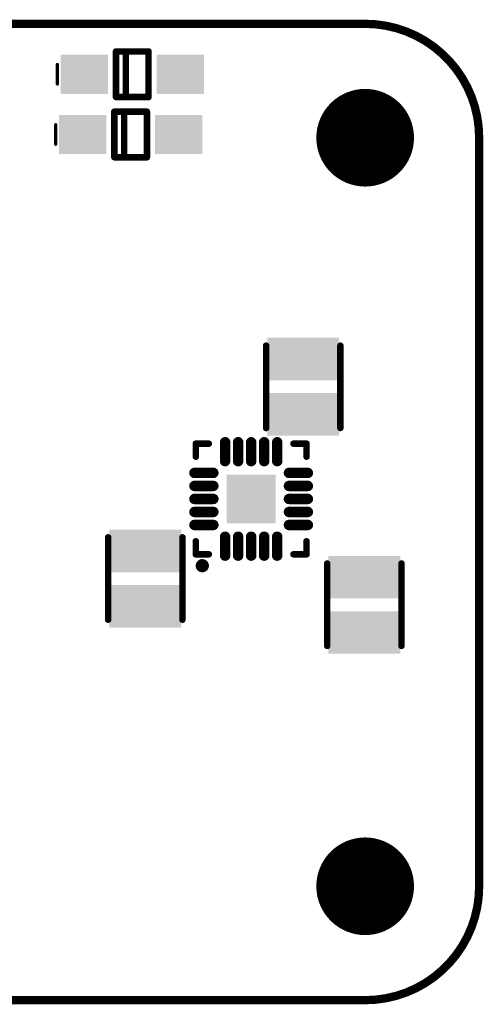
# Model space of a CAD drawing. Header units: millimetres. Extents: x 140.2 to 205.4, y 184.1 to 214.3.
# Tile 3 of 3: x 191.2 to 205.4, y 184.1 to 214.3. Entities that reach past the tile are written whole.
import ezdxf

# ---------------------------------------------------------------- set-up
doc = ezdxf.new("R2010")
doc.units = ezdxf.units.MM
for name, color, linetype in [('BottomLayer', 5, 'Continuous'), ('BottomOverlay', 54, 'Continuous'), ('BottomPaste', 16, 'Continuous'), ('BottomSolder', 6, 'Continuous'), ('KeepOutLayer', 6, 'Continuous'), ('MidLayer1', 16, 'Continuous'), ('MidLayer2', 76, 'Continuous'), ('MultiLayer', 9, 'Continuous'), ('PadHoleLayer', 156, 'Continuous'), ('TopLayer', 1, 'Continuous'), ('TopSolder', 216, 'Continuous')]:
    doc.layers.add(name, color=color, linetype=linetype)

# ---------------------------------------------------------------- blocks, each defined once
blk = doc.blocks.new('QFN_20_3_3_04P_B_2')
at = {"layer": 'BottomLayer', "const_width": 0.22}
for points in [[(-0.8, 1.161), (-0.8, 1.741)], [(-0.4, 1.161), (-0.4, 1.741)], [(0, 1.161), (0, 1.741)], [(0.4, 1.161), (0.4, 1.741)], [(0.8, 1.161), (0.8, 1.741)], [(-1.161, 0.8), (-1.741, 0.8)], [(1.161, 0.8), (1.741, 0.8)], [(-1.161, 0.4), (-1.741, 0.4)], [(1.161, 0.4), (1.741, 0.4)], [(-1.161, 0), (-1.741, 0)], [(1.161, 0), (1.741, 0)], [(-1.161, -0.4), (-1.741, -0.4)], [(1.161, -0.4), (1.741, -0.4)], [(-1.161, -0.8), (-1.741, -0.8)], [(1.161, -0.8), (1.741, -0.8)], [(-0.8, -1.161), (-0.8, -1.741)], [(-0.4, -1.161), (-0.4, -1.741)], [(0, -1.161), (0, -1.741)], [(0.4, -1.161), (0.4, -1.741)], [(0.8, -1.161), (0.8, -1.741)]]:
    blk.add_lwpolyline(points, dxfattribs=at)
at = {"layer": 'BottomLayer', "const_width": 0.11}
for points in [[(-0.855, 1.741, 1), (-0.745, 1.741, 1)], [(-0.455, 1.741, 1), (-0.345, 1.741, 1)], [(-0.055, 1.741, 1), (0.055, 1.741, 1)], [(0.345, 1.741, 1), (0.455, 1.741, 1)], [(0.745, 1.741, 1), (0.855, 1.741, 1)], [(-0.855, 1.161, 1), (-0.745, 1.161, 1)], [(-0.455, 1.161, 1), (-0.345, 1.161, 1)], [(-0.055, 1.161, 1), (0.055, 1.161, 1)], [(0.345, 1.161, 1), (0.455, 1.161, 1)], [(0.745, 1.161, 1), (0.855, 1.161, 1)], [(-1.796, 0.8, 1), (-1.686, 0.8, 1)], [(-1.216, 0.8, 1), (-1.106, 0.8, 1)], [(1.106, 0.8, 1), (1.216, 0.8, 1)], [(1.686, 0.8, 1), (1.796, 0.8, 1)], [(-1.796, 0.4, 1), (-1.686, 0.4, 1)], [(-1.216, 0.4, 1), (-1.106, 0.4, 1)], [(1.106, 0.4, 1), (1.216, 0.4, 1)], [(1.686, 0.4, 1), (1.796, 0.4, 1)], [(-1.796, 0, 1), (-1.686, 0, 1)], [(-1.216, 0, 1), (-1.106, 0, 1)], [(1.106, 0, 1), (1.216, 0, 1)], [(1.686, 0, 1), (1.796, 0, 1)], [(-1.796, -0.4, 1), (-1.686, -0.4, 1)], [(-1.216, -0.4, 1), (-1.106, -0.4, 1)], [(1.106, -0.4, 1), (1.216, -0.4, 1)], [(1.686, -0.4, 1), (1.796, -0.4, 1)], [(-1.796, -0.8, 1), (-1.686, -0.8, 1)], [(-1.216, -0.8, 1), (-1.106, -0.8, 1)], [(1.106, -0.8, 1), (1.216, -0.8, 1)], [(1.686, -0.8, 1), (1.796, -0.8, 1)], [(-0.855, -1.161, 1), (-0.745, -1.161, 1)], [(-0.455, -1.161, 1), (-0.345, -1.161, 1)], [(-0.055, -1.161, 1), (0.055, -1.161, 1)], [(0.345, -1.161, 1), (0.455, -1.161, 1)], [(0.745, -1.161, 1), (0.855, -1.161, 1)], [(-0.855, -1.741, 1), (-0.745, -1.741, 1)], [(-0.455, -1.741, 1), (-0.345, -1.741, 1)], [(-0.055, -1.741, 1), (0.055, -1.741, 1)], [(0.345, -1.741, 1), (0.455, -1.741, 1)], [(0.745, -1.741, 1), (0.855, -1.741, 1)]]:
    blk.add_lwpolyline(points, format="xyb", close=True, dxfattribs=at)
at = {"layer": 'BottomLayer'}
blk.add_solid([(0.7, 0.7), (-0.7, 0.7), (0.7, -0.7), (-0.7, -0.7)], dxfattribs=at)
at = {"layer": 'BottomOverlay'}
for points, const_width in [([(-1.95, 1.5, 1), (-2.153, 1.5, 1)], 0.203), ([(-2.204, 1.5, 1), (-2.102, 1.5, 1)], 0.102), ([(-2, 1.5, 1), (-1.899, 1.5, 1)], 0.102), ([(-1.751, 1.7, 1), (-1.651, 1.7, 1)], 0.1), ([(-1.751, 1.7, 1), (-1.651, 1.7, 1)], 0.1), ([(-1.351, 1.7, 1), (-1.251, 1.7, 1)], 0.1), ([(1.249, 1.7, 1), (1.349, 1.7, 1)], 0.1), ([(1.649, 1.7, 1), (1.749, 1.7, 1)], 0.1), ([(1.649, 1.7, 1), (1.749, 1.7, 1)], 0.1), ([(-1.751, 1.3, 1), (-1.651, 1.3, 1)], 0.1), ([(1.649, 1.3, 1), (1.749, 1.3, 1)], 0.1), ([(-1.751, -1.3, 1), (-1.651, -1.3, 1)], 0.1), ([(1.649, -1.3, 1), (1.749, -1.3, 1)], 0.1), ([(-1.751, -1.7, 1), (-1.651, -1.7, 1)], 0.1), ([(-1.751, -1.7, 1), (-1.651, -1.7, 1)], 0.1), ([(-1.351, -1.7, 1), (-1.251, -1.7, 1)], 0.1), ([(1.249, -1.7, 1), (1.349, -1.7, 1)], 0.1), ([(1.649, -1.7, 1), (1.749, -1.7, 1)], 0.1), ([(1.649, -1.7, 1), (1.749, -1.7, 1)], 0.1)]:
    blk.add_lwpolyline(points, format="xyb", close=True, dxfattribs=dict(at, const_width=const_width))
at = {"layer": 'BottomOverlay', "const_width": 0.2}
for points in [[(-1.701, 1.7), (-1.301, 1.7)], [(-1.701, 1.7), (-1.701, 1.3)], [(1.299, 1.7), (1.699, 1.7)], [(1.699, 1.7), (1.699, 1.3)], [(-1.701, -1.3), (-1.701, -1.7)], [(1.699, -1.3), (1.699, -1.7)], [(-1.701, -1.7), (-1.301, -1.7)], [(1.299, -1.7), (1.699, -1.7)]]:
    blk.add_lwpolyline(points, dxfattribs=at)
at = {"layer": 'BottomPaste', "const_width": 0.22}
for points in [[(-0.8, 1.161), (-0.8, 1.741)], [(-0.4, 1.161), (-0.4, 1.741)], [(0, 1.161), (0, 1.741)], [(0.4, 1.161), (0.4, 1.741)], [(0.8, 1.161), (0.8, 1.741)], [(-1.161, 0.8), (-1.741, 0.8)], [(1.161, 0.8), (1.741, 0.8)], [(-1.161, 0.4), (-1.741, 0.4)], [(1.161, 0.4), (1.741, 0.4)], [(-1.161, 0), (-1.741, 0)], [(1.161, 0), (1.741, 0)], [(-1.161, -0.4), (-1.741, -0.4)], [(1.161, -0.4), (1.741, -0.4)], [(-1.161, -0.8), (-1.741, -0.8)], [(1.161, -0.8), (1.741, -0.8)], [(-0.8, -1.161), (-0.8, -1.741)], [(-0.4, -1.161), (-0.4, -1.741)], [(0, -1.161), (0, -1.741)], [(0.4, -1.161), (0.4, -1.741)], [(0.8, -1.161), (0.8, -1.741)]]:
    blk.add_lwpolyline(points, dxfattribs=at)
at = {"layer": 'BottomPaste', "const_width": 0.11}
for points in [[(-0.855, 1.741, 1), (-0.745, 1.741, 1)], [(-0.455, 1.741, 1), (-0.345, 1.741, 1)], [(-0.055, 1.741, 1), (0.055, 1.741, 1)], [(0.345, 1.741, 1), (0.455, 1.741, 1)], [(0.745, 1.741, 1), (0.855, 1.741, 1)], [(-0.855, 1.161, 1), (-0.745, 1.161, 1)], [(-0.455, 1.161, 1), (-0.345, 1.161, 1)], [(-0.055, 1.161, 1), (0.055, 1.161, 1)], [(0.345, 1.161, 1), (0.455, 1.161, 1)], [(0.745, 1.161, 1), (0.855, 1.161, 1)], [(-1.796, 0.8, 1), (-1.686, 0.8, 1)], [(-1.216, 0.8, 1), (-1.106, 0.8, 1)], [(1.106, 0.8, 1), (1.216, 0.8, 1)], [(1.686, 0.8, 1), (1.796, 0.8, 1)], [(-1.796, 0.4, 1), (-1.686, 0.4, 1)], [(-1.216, 0.4, 1), (-1.106, 0.4, 1)], [(1.106, 0.4, 1), (1.216, 0.4, 1)], [(1.686, 0.4, 1), (1.796, 0.4, 1)], [(-1.796, 0, 1), (-1.686, 0, 1)], [(-1.216, 0, 1), (-1.106, 0, 1)], [(1.106, 0, 1), (1.216, 0, 1)], [(1.686, 0, 1), (1.796, 0, 1)], [(-1.796, -0.4, 1), (-1.686, -0.4, 1)], [(-1.216, -0.4, 1), (-1.106, -0.4, 1)], [(1.106, -0.4, 1), (1.216, -0.4, 1)], [(1.686, -0.4, 1), (1.796, -0.4, 1)], [(-1.796, -0.8, 1), (-1.686, -0.8, 1)], [(-1.216, -0.8, 1), (-1.106, -0.8, 1)], [(1.106, -0.8, 1), (1.216, -0.8, 1)], [(1.686, -0.8, 1), (1.796, -0.8, 1)], [(-0.855, -1.161, 1), (-0.745, -1.161, 1)], [(-0.455, -1.161, 1), (-0.345, -1.161, 1)], [(-0.055, -1.161, 1), (0.055, -1.161, 1)], [(0.345, -1.161, 1), (0.455, -1.161, 1)], [(0.745, -1.161, 1), (0.855, -1.161, 1)], [(-0.855, -1.741, 1), (-0.745, -1.741, 1)], [(-0.455, -1.741, 1), (-0.345, -1.741, 1)], [(-0.055, -1.741, 1), (0.055, -1.741, 1)], [(0.345, -1.741, 1), (0.455, -1.741, 1)], [(0.745, -1.741, 1), (0.855, -1.741, 1)]]:
    blk.add_lwpolyline(points, format="xyb", close=True, dxfattribs=at)
at = {"layer": 'BottomPaste'}
blk.add_solid([(0.7, 0.7), (-0.7, 0.7), (0.7, -0.7), (-0.7, -0.7)], dxfattribs=at)
at = {"layer": 'BottomSolder', "const_width": 0.322}
for points in [[(-0.8, 1.161), (-0.8, 1.741)], [(-0.4, 1.161), (-0.4, 1.741)], [(0, 1.161), (0, 1.741)], [(0.4, 1.161), (0.4, 1.741)], [(0.8, 1.161), (0.8, 1.741)], [(-1.161, 0.8), (-1.741, 0.8)], [(1.161, 0.8), (1.741, 0.8)], [(-1.161, 0.4), (-1.741, 0.4)], [(1.161, 0.4), (1.741, 0.4)], [(-1.161, 0), (-1.741, 0)], [(1.161, 0), (1.741, 0)], [(-1.161, -0.4), (-1.741, -0.4)], [(1.161, -0.4), (1.741, -0.4)], [(-1.161, -0.8), (-1.741, -0.8)], [(1.161, -0.8), (1.741, -0.8)], [(-0.8, -1.161), (-0.8, -1.741)], [(-0.4, -1.161), (-0.4, -1.741)], [(0, -1.161), (0, -1.741)], [(0.4, -1.161), (0.4, -1.741)], [(0.8, -1.161), (0.8, -1.741)]]:
    blk.add_lwpolyline(points, dxfattribs=at)
at = {"layer": 'BottomSolder', "const_width": 0.161}
for points in [[(-0.88, 1.741, 1), (-0.72, 1.741, 1)], [(-0.48, 1.741, 1), (-0.32, 1.741, 1)], [(-0.08, 1.741, 1), (0.08, 1.741, 1)], [(0.32, 1.741, 1), (0.48, 1.741, 1)], [(0.72, 1.741, 1), (0.88, 1.741, 1)], [(-0.88, 1.161, 1), (-0.72, 1.161, 1)], [(-0.48, 1.161, 1), (-0.32, 1.161, 1)], [(-0.08, 1.161, 1), (0.08, 1.161, 1)], [(0.32, 1.161, 1), (0.48, 1.161, 1)], [(0.72, 1.161, 1), (0.88, 1.161, 1)], [(-1.822, 0.8, 1), (-1.661, 0.8, 1)], [(-1.242, 0.8, 1), (-1.081, 0.8, 1)], [(1.081, 0.8, 1), (1.242, 0.8, 1)], [(1.661, 0.8, 1), (1.822, 0.8, 1)], [(-1.822, 0.4, 1), (-1.661, 0.4, 1)], [(-1.242, 0.4, 1), (-1.081, 0.4, 1)], [(1.081, 0.4, 1), (1.242, 0.4, 1)], [(1.661, 0.4, 1), (1.822, 0.4, 1)], [(-1.822, 0, 1), (-1.661, 0, 1)], [(-1.242, 0, 1), (-1.081, 0, 1)], [(1.081, 0, 1), (1.242, 0, 1)], [(1.661, 0, 1), (1.822, 0, 1)], [(-1.822, -0.4, 1), (-1.661, -0.4, 1)], [(-1.242, -0.4, 1), (-1.081, -0.4, 1)], [(1.081, -0.4, 1), (1.242, -0.4, 1)], [(1.661, -0.4, 1), (1.822, -0.4, 1)], [(-1.822, -0.8, 1), (-1.661, -0.8, 1)], [(-1.242, -0.8, 1), (-1.081, -0.8, 1)], [(1.081, -0.8, 1), (1.242, -0.8, 1)], [(1.661, -0.8, 1), (1.822, -0.8, 1)], [(-0.88, -1.161, 1), (-0.72, -1.161, 1)], [(-0.48, -1.161, 1), (-0.32, -1.161, 1)], [(-0.08, -1.161, 1), (0.08, -1.161, 1)], [(0.32, -1.161, 1), (0.48, -1.161, 1)], [(0.72, -1.161, 1), (0.88, -1.161, 1)], [(-0.88, -1.741, 1), (-0.72, -1.741, 1)], [(-0.48, -1.741, 1), (-0.32, -1.741, 1)], [(-0.08, -1.741, 1), (0.08, -1.741, 1)], [(0.32, -1.741, 1), (0.48, -1.741, 1)], [(0.72, -1.741, 1), (0.88, -1.741, 1)]]:
    blk.add_lwpolyline(points, format="xyb", close=True, dxfattribs=at)
at = {"layer": 'BottomSolder'}
blk.add_solid([(0.751, 0.751), (-0.751, 0.751), (0.751, -0.751), (-0.751, -0.751)], dxfattribs=at)
blk = doc.blocks.new('PL_2520_B_6')
at = {"layer": 'BottomLayer'}
for points in [[(-1.4, -1), (-0.3, -1), (-1.4, 1), (-0.3, 1)], [(0.3, -1), (1.4, -1), (0.3, 1), (1.4, 1)]]:
    blk.add_solid(points, dxfattribs=at)
at = {"layer": 'BottomOverlay', "const_width": 0.2}
for points in [[(-1.27, 1.14), (1.26, 1.14)], [(-1.27, -1.14), (1.26, -1.14)]]:
    blk.add_lwpolyline(points, dxfattribs=at)
at = {"layer": 'BottomOverlay', "const_width": 0.1}
for points in [[(-1.32, 1.14, 1), (-1.22, 1.14, 1)], [(1.21, 1.14, 1), (1.31, 1.14, 1)], [(-1.32, -1.14, 1), (-1.22, -1.14, 1)], [(1.21, -1.14, 1), (1.31, -1.14, 1)]]:
    blk.add_lwpolyline(points, format="xyb", close=True, dxfattribs=at)
at = {"layer": 'BottomPaste'}
for points in [[(-1.4, -1), (-0.3, -1), (-1.4, 1), (-0.3, 1)], [(0.3, -1), (1.4, -1), (0.3, 1), (1.4, 1)]]:
    blk.add_solid(points, dxfattribs=at)
at = {"layer": 'BottomSolder'}
for points in [[(-1.502, -1.102), (-0.198, -1.102), (-1.502, 1.102), (-0.198, 1.102)], [(0.198, -1.102), (1.502, -1.102), (0.198, 1.102), (1.502, 1.102)]]:
    blk.add_solid(points, dxfattribs=at)
blk = doc.blocks.new('PL_2520_B_7')
at = {"layer": 'BottomLayer'}
for points in [[(-1.4, -1), (-0.3, -1), (-1.4, 1), (-0.3, 1)], [(0.3, -1), (1.4, -1), (0.3, 1), (1.4, 1)]]:
    blk.add_solid(points, dxfattribs=at)
at = {"layer": 'BottomOverlay', "const_width": 0.2}
for points in [[(-1.27, 1.14), (1.26, 1.14)], [(-1.27, -1.14), (1.26, -1.14)]]:
    blk.add_lwpolyline(points, dxfattribs=at)
at = {"layer": 'BottomOverlay', "const_width": 0.1}
for points in [[(-1.32, 1.14, 1), (-1.22, 1.14, 1)], [(1.21, 1.14, 1), (1.31, 1.14, 1)], [(-1.32, -1.14, 1), (-1.22, -1.14, 1)], [(1.21, -1.14, 1), (1.31, -1.14, 1)]]:
    blk.add_lwpolyline(points, format="xyb", close=True, dxfattribs=at)
at = {"layer": 'BottomPaste'}
for points in [[(-1.4, -1), (-0.3, -1), (-1.4, 1), (-0.3, 1)], [(0.3, -1), (1.4, -1), (0.3, 1), (1.4, 1)]]:
    blk.add_solid(points, dxfattribs=at)
at = {"layer": 'BottomSolder'}
for points in [[(-1.502, -1.102), (-0.198, -1.102), (-1.502, 1.102), (-0.198, 1.102)], [(0.198, -1.102), (1.502, -1.102), (0.198, 1.102), (1.502, 1.102)]]:
    blk.add_solid(points, dxfattribs=at)
blk = doc.blocks.new('PL_2520_B_8')
at = {"layer": 'BottomLayer'}
for points in [[(-1.4, -1), (-0.3, -1), (-1.4, 1), (-0.3, 1)], [(0.3, -1), (1.4, -1), (0.3, 1), (1.4, 1)]]:
    blk.add_solid(points, dxfattribs=at)
at = {"layer": 'BottomOverlay', "const_width": 0.2}
for points in [[(1.26, 1.14), (-1.27, 1.14)], [(1.26, -1.14), (-1.27, -1.14)]]:
    blk.add_lwpolyline(points, dxfattribs=at)
at = {"layer": 'BottomOverlay', "const_width": 0.1}
for points in [[(-1.32, 1.14, 1), (-1.22, 1.14, 1)], [(1.21, 1.14, 1), (1.31, 1.14, 1)], [(-1.32, -1.14, 1), (-1.22, -1.14, 1)], [(1.21, -1.14, 1), (1.31, -1.14, 1)]]:
    blk.add_lwpolyline(points, format="xyb", close=True, dxfattribs=at)
at = {"layer": 'BottomPaste'}
for points in [[(-1.4, -1), (-0.3, -1), (-1.4, 1), (-0.3, 1)], [(0.3, -1), (1.4, -1), (0.3, 1), (1.4, 1)]]:
    blk.add_solid(points, dxfattribs=at)
at = {"layer": 'BottomSolder'}
for points in [[(-1.502, -1.102), (-0.198, -1.102), (-1.502, 1.102), (-0.198, 1.102)], [(0.198, -1.102), (1.502, -1.102), (0.198, 1.102), (1.502, 1.102)]]:
    blk.add_solid(points, dxfattribs=at)
blk = doc.blocks.new('SOD_123_B_13')
at = {"layer": 'BottomLayer'}
for points in [[(-0.85, 0.5), (-2.1, 0.5), (-0.85, -0.5), (-2.1, -0.5)], [(2.1, 0.5), (0.85, 0.5), (2.1, -0.5), (0.85, -0.5)]]:
    blk.add_solid(points, dxfattribs=at)
at = {"layer": 'BottomOverlay'}
for points, const_width in [([(-0.5, -0.7), (-0.5, 0.7)], 0.2), ([(-0.5, 0.7), (0.5, 0.7)], 0.2), ([(-0.2, -0.7), (-0.2, 0.7)], 0.2), ([(0.5, -0.7), (0.5, 0.7)], 0.2), ([(-2.3, -0.3), (-2.3, 0.3)], 0.1), ([(-0.5, -0.7), (0.5, -0.7)], 0.2)]:
    blk.add_lwpolyline(points, dxfattribs=dict(at, const_width=const_width))
for points, const_width in [([(-0.55, 0.7, 1), (-0.45, 0.7, 1)], 0.1), ([(-0.55, 0.7, 1), (-0.45, 0.7, 1)], 0.1), ([(-0.25, 0.7, 1), (-0.15, 0.7, 1)], 0.1), ([(0.45, 0.7, 1), (0.55, 0.7, 1)], 0.1), ([(0.45, 0.7, 1), (0.55, 0.7, 1)], 0.1), ([(-2.325, 0.3, 1), (-2.275, 0.3, 1)], 0.05), ([(-2.325, -0.3, 1), (-2.275, -0.3, 1)], 0.05), ([(-0.55, -0.7, 1), (-0.45, -0.7, 1)], 0.1), ([(-0.55, -0.7, 1), (-0.45, -0.7, 1)], 0.1), ([(-0.25, -0.7, 1), (-0.15, -0.7, 1)], 0.1), ([(0.45, -0.7, 1), (0.55, -0.7, 1)], 0.1), ([(0.45, -0.7, 1), (0.55, -0.7, 1)], 0.1)]:
    blk.add_lwpolyline(points, format="xyb", close=True, dxfattribs=dict(at, const_width=const_width))
at = {"layer": 'BottomPaste'}
for points in [[(-0.85, 0.5), (-2.1, 0.5), (-0.85, -0.5), (-2.1, -0.5)], [(2.1, 0.5), (0.85, 0.5), (2.1, -0.5), (0.85, -0.5)]]:
    blk.add_solid(points, dxfattribs=at)
at = {"layer": 'BottomSolder'}
for points in [[(-0.748, 0.602), (-2.202, 0.602), (-0.748, -0.602), (-2.202, -0.602)], [(2.202, 0.602), (0.748, 0.602), (2.202, -0.602), (0.748, -0.602)]]:
    blk.add_solid(points, dxfattribs=at)
blk = doc.blocks.new('SOD_123F_B_14')
at = {"layer": 'BottomLayer'}
for points in [[(-0.85, 0.5), (-2.1, 0.5), (-0.85, -0.5), (-2.1, -0.5)], [(2.1, 0.5), (0.85, 0.5), (2.1, -0.5), (0.85, -0.5)]]:
    blk.add_solid(points, dxfattribs=at)
at = {"layer": 'BottomOverlay'}
for points, const_width in [([(-0.5, -0.7), (-0.5, 0.7)], 0.2), ([(-0.5, 0.7), (0.5, 0.7)], 0.2), ([(-0.2, -0.7), (-0.2, 0.7)], 0.2), ([(0.5, -0.7), (0.5, 0.7)], 0.2), ([(-2.3, -0.3), (-2.3, 0.3)], 0.1), ([(-0.5, -0.7), (0.5, -0.7)], 0.2)]:
    blk.add_lwpolyline(points, dxfattribs=dict(at, const_width=const_width))
for points, const_width in [([(-0.55, 0.7, 1), (-0.45, 0.7, 1)], 0.1), ([(-0.55, 0.7, 1), (-0.45, 0.7, 1)], 0.1), ([(-0.25, 0.7, 1), (-0.15, 0.7, 1)], 0.1), ([(0.45, 0.7, 1), (0.55, 0.7, 1)], 0.1), ([(0.45, 0.7, 1), (0.55, 0.7, 1)], 0.1), ([(-2.325, 0.3, 1), (-2.275, 0.3, 1)], 0.05), ([(-2.325, -0.3, 1), (-2.275, -0.3, 1)], 0.05), ([(-0.55, -0.7, 1), (-0.45, -0.7, 1)], 0.1), ([(-0.55, -0.7, 1), (-0.45, -0.7, 1)], 0.1), ([(-0.25, -0.7, 1), (-0.15, -0.7, 1)], 0.1), ([(0.45, -0.7, 1), (0.55, -0.7, 1)], 0.1), ([(0.45, -0.7, 1), (0.55, -0.7, 1)], 0.1)]:
    blk.add_lwpolyline(points, format="xyb", close=True, dxfattribs=dict(at, const_width=const_width))
at = {"layer": 'BottomPaste'}
for points in [[(-0.85, 0.5), (-2.1, 0.5), (-0.85, -0.5), (-2.1, -0.5)], [(2.1, 0.5), (0.85, 0.5), (2.1, -0.5), (0.85, -0.5)]]:
    blk.add_solid(points, dxfattribs=at)
at = {"layer": 'BottomSolder'}
for points in [[(-0.748, 0.602), (-2.202, 0.602), (-0.748, -0.602), (-2.202, -0.602)], [(2.202, 0.602), (0.748, 0.602), (2.202, -0.602), (0.748, -0.602)]]:
    blk.add_solid(points, dxfattribs=at)

msp = doc.modelspace()

# ---------------------------------------------------------------- linework, layer by layer
at = {"layer": 'BottomLayer', "const_width": 1.375}
msp.add_lwpolyline([(201.101, 187.706, 1), (202.476, 187.706, 1)], format="xyb", close=True, dxfattribs=at)
at = {"layer": 'BottomSolder'}
for points, const_width in [([(201.737, 210.706, 1), (201.839, 210.706, 1)], 0.102), ([(201.05, 187.706, 1), (202.526, 187.706, 1)], 1.477)]:
    msp.add_lwpolyline(points, format="xyb", close=True, dxfattribs=dict(at, const_width=const_width))
at = {"layer": 'KeepOutLayer', "const_width": 0.254}
for points in [[(143.788, 214.206), (201.788, 214.206)], [(205.288, 187.706), (205.288, 210.706)], [(143.788, 184.206), (201.788, 184.206)]]:
    msp.add_lwpolyline(points, dxfattribs=at)
at = {"layer": 'KeepOutLayer', "const_width": 0.127}
for points in [[(201.725, 214.206, 1), (201.852, 214.206, 1)], [(201.725, 214.206, 1), (201.852, 214.206, 1)], [(205.225, 210.706, 1), (205.352, 210.706, 1)], [(205.225, 210.706, 1), (205.352, 210.706, 1)], [(205.225, 187.706, 1), (205.352, 187.706, 1)], [(205.225, 187.706, 1), (205.352, 187.706, 1)], [(201.725, 184.206, 1), (201.852, 184.206, 1)], [(201.725, 184.206, 1), (201.852, 184.206, 1)]]:
    msp.add_lwpolyline(points, format="xyb", close=True, dxfattribs=at)
at = {"layer": 'KeepOutLayer', "const_width": 0.254}
for points in [[(201.788, 214.206, -0.414214), (205.288, 210.706)], [(205.288, 187.706, -0.414214), (201.788, 184.206)]]:
    msp.add_lwpolyline(points, format="xyb", dxfattribs=at)
at = {"layer": 'MidLayer1', "const_width": 1.375}
msp.add_lwpolyline([(201.101, 187.706, 1), (202.476, 187.706, 1)], format="xyb", close=True, dxfattribs=at)
at = {"layer": 'MidLayer2', "const_width": 1.375}
msp.add_lwpolyline([(201.101, 187.706, 1), (202.476, 187.706, 1)], format="xyb", close=True, dxfattribs=at)
at = {"layer": 'MultiLayer', "const_width": 1.375}
msp.add_lwpolyline([(201.101, 187.706, 1), (202.476, 187.706, 1)], format="xyb", close=True, dxfattribs=at)
at = {"layer": 'PadHoleLayer', "const_width": 1.5}
for points in [[(201.038, 210.706, 1), (202.538, 210.706, 1)], [(201.038, 187.706, 1), (202.538, 187.706, 1)]]:
    msp.add_lwpolyline(points, format="xyb", close=True, dxfattribs=at)
at = {"layer": 'TopLayer', "const_width": 1.375}
msp.add_lwpolyline([(201.101, 187.706, 1), (202.476, 187.706, 1)], format="xyb", close=True, dxfattribs=at)
at = {"layer": 'TopSolder'}
for points, const_width in [([(201.737, 210.706, 1), (201.839, 210.706, 1)], 0.102), ([(201.05, 187.706, 1), (202.526, 187.706, 1)], 1.477)]:
    msp.add_lwpolyline(points, format="xyb", close=True, dxfattribs=dict(at, const_width=const_width))

# ---------------------------------------------------------------- block references
for name, p in [('SOD_123_B_13', (194.638, 212.656)), ('SOD_123F_B_14', (194.588, 210.806))]:
    msp.add_blockref(name, p)
for name, p, rotation in [('PL_2520_B_8', (199.888, 203.057), 90), ('QFN_20_3_3_04P_B_2', (198.288, 199.607), 89.99999999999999), ('PL_2520_B_6', (195.038, 197.157), 270), ('PL_2520_B_7', (201.763, 196.352), 270)]:
    msp.add_blockref(name, p, dxfattribs=dict(rotation=rotation))

doc.saveas('drawing.dxf')
